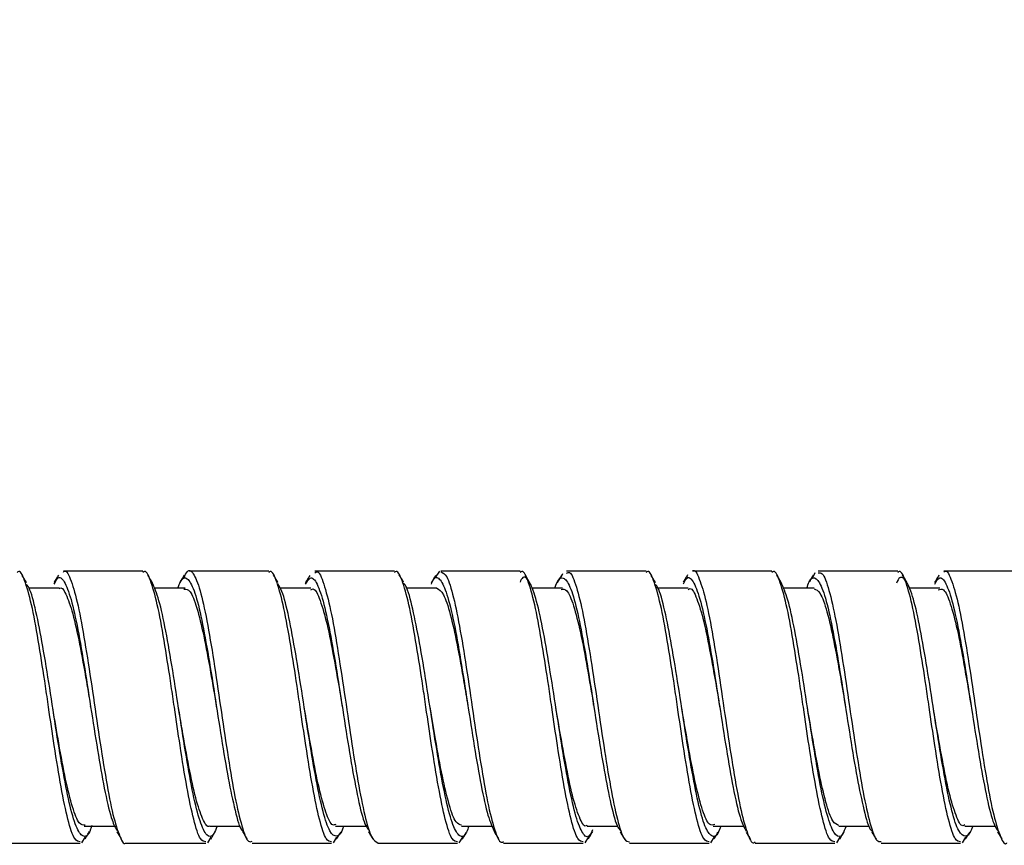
# Model space of a CAD drawing. Header units: inches. Extents: x 0.7 to 40, y 0 to 26.3.
# Tile 12 of 21: x 24.089 to 25.048, y 8.275 to 9.079. Entities that reach past the tile are written whole.
import ezdxf

# ---------------------------------------------------------------- set-up
doc = ezdxf.new("R2010")
doc.units = ezdxf.units.IN
doc.header["$MEASUREMENT"] = 0
doc.linetypes.add('SLD-Solid', pattern=[0])
doc.layers.add('DIMENSIONS', color=140, linetype='SLD-Solid', lineweight=25)
doc.styles.add('SLDTEXTSTYLE0', font='GOTHIC.TTF', dxfattribs={"width": 0.913})
doc.dimstyles.new('SLDDIMSTYLE4', dxfattribs={"dimtxt": 0.25, "dimasz": 0.3, "dimexe": 0, "dimexo": 0.0625, "dimgap": 0.0625, "dimtad": 0, "dimtih": 1, "dimtoh": 1, "dimrnd": 1e-09, "dimzin": 4, "dimdsep": 46, "dimtxsty": 'SLDTEXTSTYLE0', "dimsah": 1, "dimcen": 0.09, "dimadec": 0, "dimazin": 1, "dimtfac": 1, "dimtofl": 0, "dimtmove": 0, "dimatfit": 3, "dimfxl": 0, "dimfrac": 2, "dimtolj": 1, "dimtzin": 12, "dimarcsym": 0})

# ---------------------------------------------------------------- blocks, each defined once
blk = doc.blocks.new('_D_5')
at = {"layer": 'DIMENSIONS'}
for p, q in [((23.17136, 8.82339), (23.17136, 9.89496)), ((29.17136, 8.91116), (29.17136, 9.89496)), ((25.75573, 9.80677), (25.67956, 9.80677)), ((25.67956, 9.80677), (25.67956, 9.40989)), ((26.58698, 9.80677), (26.66315, 9.80677)), ((26.66315, 9.80677), (26.66315, 9.40989)), ((23.17136, 9.76996), (25.55283, 9.76996)), ((29.17136, 9.76996), (26.78988, 9.76996)), ((25.67956, 9.40989), (25.75573, 9.40989)), ((26.66315, 9.40989), (26.58698, 9.40989))]:
    blk.add_line(p, q, dxfattribs=at)
for points in [[(23.17136, 9.76996), (23.47136, 9.69496), (23.47136, 9.84496)], [(29.17136, 9.76996), (28.87136, 9.84496), (28.87136, 9.69496)]]:
    blk.add_solid(points, dxfattribs=at)
at = {"layer": 'DIMENSIONS', "char_height": 0.25, "attachment_point": 1, "style": 'SLDTEXTSTYLE0'}
for s, insert in [('6.00', (25.84809, 10.17688)), ('152.4', (25.75573, 9.72923))]:
    blk.add_mtext(s, dxfattribs=dict(at, insert=insert))

msp = doc.modelspace()

# ---------------------------------------------------------------- linework, layer by layer
for p, q in [((24.2094, 8.54216), (24.13196, 8.54216)), ((24.3319, 8.54216), (24.25443, 8.54216)), ((24.4544, 8.54216), (24.37696, 8.54216)), ((24.49441, 8.53597), (24.49854, 8.54202)), ((24.5769, 8.54216), (24.49943, 8.54216)), ((24.61704, 8.53699), (24.61817, 8.53973)), ((24.6994, 8.54216), (24.62195, 8.54216)), ((24.8219, 8.54216), (24.74445, 8.54216)), ((24.86214, 8.5366), (24.86415, 8.54084)), ((24.9444, 8.54216), (24.86694, 8.54216)), ((25.0669, 8.54216), (24.98946, 8.54216)), ((24.12796, 8.52554), (24.09856, 8.52554)), ((24.25048, 8.52554), (24.22051, 8.52554)), ((24.37296, 8.52554), (24.343, 8.52554)), ((24.49548, 8.52554), (24.46573, 8.52554)), ((24.61796, 8.52554), (24.58788, 8.52554)), ((24.74047, 8.52554), (24.71039, 8.52554)), ((24.86297, 8.52554), (24.83299, 8.52554)), ((24.98547, 8.52554), (24.95554, 8.52554)), ((24.28117, 8.4092), (24.28117, 8.40916)), ((24.48898, 8.40971), (24.48898, 8.40971)), ((24.97915, 8.40867), (24.97915, 8.40859)), ((25.01601, 8.41019), (25.01601, 8.41023)), ((24.1217, 8.40834), (24.1217, 8.40823)), ((24.15211, 8.29379), (24.18219, 8.29379)), ((24.27462, 8.29379), (24.30442, 8.29379)), ((24.3971, 8.29379), (24.42698, 8.29379)), ((24.51962, 8.29379), (24.54962, 8.29379)), ((24.6421, 8.29379), (24.67161, 8.29379)), ((24.76462, 8.29379), (24.7947, 8.29379)), ((24.8871, 8.29379), (24.91689, 8.29379)), ((25.00962, 8.29379), (25.03953, 8.29379)), ((24.07071, 8.27717), (24.14815, 8.27717)), ((24.15322, 8.28352), (24.14969, 8.27758)), ((24.19319, 8.27717), (24.27065, 8.27717)), ((24.27554, 8.28322), (24.27219, 8.27758)), ((24.3157, 8.27717), (24.39315, 8.27717)), ((24.39789, 8.28296), (24.39469, 8.27758)), ((24.43821, 8.27717), (24.51565, 8.27717)), ((24.52052, 8.28318), (24.51719, 8.27758)), ((24.56068, 8.27717), (24.63815, 8.27717)), ((24.64322, 8.28351), (24.63969, 8.27758)), ((24.68321, 8.27717), (24.76065, 8.27717)), ((24.76562, 8.28336), (24.76219, 8.27758)), ((24.80568, 8.27717), (24.88315, 8.27717)), ((24.88794, 8.28304), (24.88469, 8.27758)), ((24.92821, 8.27717), (25.00565, 8.27717)), ((25.01041, 8.283), (25.00719, 8.27758))]:
    msp.add_line(p, q)
at = {"flags": 128}
for points in [[(24.15852, 8.41011), (24.15852, 8.41013), (24.15852, 8.41015)], [(24.24399, 8.40966), (24.24399, 8.40966), (24.24399, 8.40965)], [(24.3665, 8.40955), (24.3665, 8.40955), (24.3665, 8.40954)], [(24.52591, 8.41079), (24.52591, 8.41084), (24.52591, 8.41088)], [(24.64826, 8.41173), (24.64826, 8.41182), (24.64826, 8.41191)], [(24.85647, 8.40976), (24.85647, 8.40976), (24.85647, 8.40977)], [(24.89354, 8.40998), (24.89354, 8.40999), (24.89354, 8.41001)]]:
    msp.add_lwpolyline(points, dxfattribs=at)
for points, knots in [([(24.13196, 8.54122), (24.13228, 8.54152), (24.13483, 8.54392), (24.13946, 8.53367), (24.14629, 8.51048), (24.15274, 8.47419), (24.15961, 8.43091), (24.16604, 8.38499), (24.1729, 8.34211), (24.17937, 8.30653), (24.18616, 8.2845), (24.19066, 8.27499), (24.19303, 8.2775), (24.19319, 8.27766)], [0, 0, 0, 0, 0.015568, 0.124119, 0.232657, 0.341246, 0.449778, 0.558384, 0.666914, 0.775515, 0.884049, 0.992625, 1, 1, 1, 1]), ([(24.24949, 8.53605), (24.2505, 8.5382), (24.2537, 8.54501), (24.2593, 8.54021), (24.26582, 8.52236), (24.27254, 8.49073), (24.27918, 8.44999), (24.28576, 8.40453), (24.29252, 8.35975), (24.29901, 8.32046), (24.30585, 8.29228), (24.31121, 8.27758), (24.31458, 8.27872), (24.3157, 8.27909)], [0, 0, 0, 0, 0.0465964, 0.1469842, 0.2474234, 0.3478155, 0.4482202, 0.5486102, 0.6490058, 0.7494237, 0.8498155, 0.9502624, 1, 1, 1, 1]), ([(24.74445, 8.54207), (24.74447, 8.5421), (24.74671, 8.54464), (24.75113, 8.53563), (24.75788, 8.51451), (24.76438, 8.47947), (24.77121, 8.43692), (24.77765, 8.39103), (24.78452, 8.34746), (24.79096, 8.31065), (24.79781, 8.28659), (24.80255, 8.27573), (24.80523, 8.27802), (24.80568, 8.2784)], [0, 0, 0, 0, 0.001284, 0.109815, 0.218351, 0.326906, 0.435439, 0.544028, 0.652555, 0.761157, 0.869683, 0.978277, 1, 1, 1, 1]), ([(24.98946, 8.54114), (24.98982, 8.54146), (24.9924, 8.54384), (24.99706, 8.53344), (25.00389, 8.51003), (25.01034, 8.47361), (25.0172, 8.43025), (25.02364, 8.38434), (25.03049, 8.34154), (25.03697, 8.30609), (25.04375, 8.28429), (25.04823, 8.27492), (25.05057, 8.27743), (25.05069, 8.27756)], [0, 0, 0, 0, 0.017119, 0.125674, 0.234211, 0.342802, 0.451333, 0.559938, 0.668468, 0.777067, 0.8856, 0.994173, 1, 1, 1, 1]), ([(24.14815, 8.27852), (24.14643, 8.27886), (24.14246, 8.27965), (24.13639, 8.29875), (24.12972, 8.3304), (24.12343, 8.36944), (24.11832, 8.40395), (24.11354, 8.4372), (24.10807, 8.47165), (24.10182, 8.50776), (24.09496, 8.53224), (24.09017, 8.54343), (24.08742, 8.54122), (24.0869, 8.5408)], [0, 0, 0, 0, 0.083642, 0.19216, 0.300639, 0.409116, 0.500041, 0.549591, 0.649601, 0.758154, 0.866625, 0.975167, 1, 1, 1, 1]), ([(24.09615, 8.53076), (24.09544, 8.53193), (24.09403, 8.53428), (24.09262, 8.53664), (24.09192, 8.53781)], [0, 0, 0, 0, 0.4997, 1, 1, 1, 1]), ([(24.12716, 8.53824), (24.12646, 8.53706), (24.12505, 8.53471), (24.12364, 8.53237), (24.12294, 8.53119)], [0, 0, 0, 0, 0.500287, 1, 1, 1, 1]), ([(24.12305, 8.52956), (24.12404, 8.53158), (24.12723, 8.53802), (24.13282, 8.53347), (24.13935, 8.51654), (24.14607, 8.4865), (24.15272, 8.4478), (24.15931, 8.40466), (24.16608, 8.36202), (24.17258, 8.3253), (24.17883, 8.29908), (24.18263, 8.29228), (24.18425, 8.28939)], [0, 0, 0, 0, 0.0496317, 0.1583174, 0.267065, 0.375756, 0.4844617, 0.5931499, 0.7018451, 0.8105681, 0.9192583, 1, 1, 1, 1]), ([(24.27065, 8.27852), (24.26893, 8.27886), (24.26496, 8.27965), (24.25889, 8.29875), (24.25222, 8.3304), (24.24593, 8.36944), (24.24082, 8.40395), (24.23604, 8.4372), (24.23057, 8.47165), (24.22432, 8.50776), (24.21746, 8.53224), (24.21267, 8.54343), (24.20992, 8.54122), (24.2094, 8.5408)], [0, 0, 0, 0, 0.083642, 0.19216, 0.300639, 0.409116, 0.500041, 0.549591, 0.649601, 0.758154, 0.866625, 0.975167, 1, 1, 1, 1]), ([(24.21858, 8.53087), (24.21788, 8.53204), (24.21648, 8.53437), (24.21508, 8.53671), (24.21438, 8.53788)], [0, 0, 0, 0, 0.499755, 1, 1, 1, 1]), ([(24.24338, 8.52554), (24.2442, 8.52785), (24.24722, 8.53633), (24.25264, 8.5365), (24.25909, 8.52529), (24.26596, 8.49989), (24.27241, 8.46428), (24.27926, 8.42231), (24.28575, 8.37896), (24.29254, 8.33881), (24.29911, 8.30824), (24.30381, 8.2912), (24.30629, 8.28933), (24.30655, 8.28914)], [0, 0, 0, 0, 0.039418, 0.144786, 0.25021, 0.355571, 0.461012, 0.566371, 0.671805, 0.777169, 0.882574, 0.987941, 1, 1, 1, 1]), ([(24.24953, 8.53801), (24.24882, 8.53684), (24.24742, 8.5345), (24.24602, 8.53216), (24.24532, 8.53099)], [0, 0, 0, 0, 0.5002555, 1, 1, 1, 1]), ([(24.39315, 8.27852), (24.39143, 8.27886), (24.38746, 8.27965), (24.38139, 8.29875), (24.37472, 8.3304), (24.36843, 8.36944), (24.36332, 8.40395), (24.35854, 8.4372), (24.35307, 8.47165), (24.34682, 8.50776), (24.33996, 8.53224), (24.33517, 8.54343), (24.33242, 8.54122), (24.3319, 8.5408)], [0, 0, 0, 0, 0.083642, 0.19216, 0.300639, 0.409116, 0.500041, 0.549591, 0.649601, 0.758154, 0.866625, 0.975167, 1, 1, 1, 1]), ([(24.34089, 8.53119), (24.34019, 8.53236), (24.33878, 8.53471), (24.33738, 8.53706), (24.33667, 8.53824)], [0, 0, 0, 0, 0.499717, 1, 1, 1, 1]), ([(24.37189, 8.53778), (24.37119, 8.5366), (24.36979, 8.53426), (24.36838, 8.53192), (24.36768, 8.53075)], [0, 0, 0, 0, 0.500271, 1, 1, 1, 1]), ([(24.36777, 8.52931), (24.36929, 8.53188), (24.37302, 8.53815), (24.37901, 8.53135), (24.38568, 8.51167), (24.39225, 8.47969), (24.39904, 8.43979), (24.40553, 8.39637), (24.41239, 8.35435), (24.41883, 8.31938), (24.42459, 8.29663), (24.42789, 8.29186), (24.42902, 8.29024)], [0, 0, 0, 0, 0.075004, 0.183638, 0.292276, 0.400904, 0.509541, 0.618215, 0.726847, 0.835551, 0.944178, 1, 1, 1, 1]), ([(24.37696, 8.54058), (24.37761, 8.54103), (24.38051, 8.54307), (24.38542, 8.53114), (24.39229, 8.50578), (24.39872, 8.46817), (24.40558, 8.42417), (24.41205, 8.3784), (24.41884, 8.3362), (24.42539, 8.30277), (24.4319, 8.28095), (24.43616, 8.27876), (24.43821, 8.27772)], [0, 0, 0, 0, 0.031497, 0.14007, 0.248588, 0.357179, 0.465695, 0.574284, 0.682803, 0.791368, 0.899891, 1, 1, 1, 1]), ([(24.51565, 8.27852), (24.51393, 8.27886), (24.50996, 8.27965), (24.50389, 8.29875), (24.49722, 8.3304), (24.49093, 8.36944), (24.48582, 8.40395), (24.48104, 8.4372), (24.47557, 8.47165), (24.46932, 8.50776), (24.46246, 8.53224), (24.45767, 8.54343), (24.45492, 8.54122), (24.4544, 8.5408)], [0, 0, 0, 0, 0.083642, 0.19216, 0.300639, 0.409116, 0.500041, 0.549591, 0.649601, 0.758154, 0.866625, 0.975167, 1, 1, 1, 1]), ([(24.46331, 8.53132), (24.46261, 8.53249), (24.4612, 8.53485), (24.45979, 8.5372), (24.45909, 8.53838)], [0, 0, 0, 0, 0.499698, 1, 1, 1, 1]), ([(24.49443, 8.53784), (24.49372, 8.53666), (24.49231, 8.5343), (24.4909, 8.53195), (24.4902, 8.53078)], [0, 0, 0, 0, 0.500307, 1, 1, 1, 1]), ([(24.49031, 8.52957), (24.49091, 8.531), (24.4937, 8.53764), (24.49892, 8.53523), (24.50537, 8.52147), (24.51221, 8.49378), (24.51872, 8.45662), (24.52548, 8.41402), (24.53208, 8.37084), (24.53872, 8.33245), (24.54531, 8.30242), (24.54957, 8.29311), (24.55164, 8.28859)], [0, 0, 0, 0, 0.029807, 0.138284, 0.246845, 0.355322, 0.463871, 0.572353, 0.680868, 0.789351, 0.897838, 1, 1, 1, 1]), ([(24.49943, 8.54127), (24.50136, 8.54051), (24.50551, 8.53888), (24.51185, 8.51809), (24.51845, 8.48532), (24.5252, 8.44347), (24.53169, 8.39778), (24.53853, 8.35354), (24.54497, 8.31545), (24.55184, 8.28927), (24.55687, 8.27662), (24.5599, 8.27844), (24.56068, 8.27891)], [0, 0, 0, 0, 0.0939756, 0.2025099, 0.3110258, 0.4195472, 0.52809, 0.6366076, 0.7451831, 0.8536951, 0.9622825, 1, 1, 1, 1]), ([(24.64731, 8.29019), (24.64635, 8.28814), (24.6432, 8.28142), (24.63764, 8.28529), (24.63114, 8.30141), (24.62437, 8.33083), (24.61777, 8.36913), (24.61113, 8.41216), (24.6044, 8.4549), (24.59788, 8.49236), (24.59105, 8.52058), (24.5846, 8.53476), (24.57961, 8.53799), (24.57705, 8.5323), (24.57667, 8.53147)], [0, 0, 0, 0, 0.0413748, 0.1356183, 0.2299253, 0.3241732, 0.4184507, 0.5127004, 0.6069525, 0.7012138, 0.7954648, 0.8897634, 0.9840085, 1, 1, 1, 1]), ([(24.63815, 8.27852), (24.63643, 8.27886), (24.63246, 8.27965), (24.62639, 8.29875), (24.61972, 8.3304), (24.61343, 8.36944), (24.60832, 8.40395), (24.60354, 8.4372), (24.59807, 8.47165), (24.59182, 8.50776), (24.58496, 8.53224), (24.58017, 8.54343), (24.57742, 8.54122), (24.5769, 8.5408)], [0, 0, 0, 0, 0.083642, 0.19216, 0.300639, 0.409116, 0.500041, 0.549591, 0.649601, 0.758154, 0.866625, 0.975167, 1, 1, 1, 1]), ([(24.58609, 8.53086), (24.58538, 8.53203), (24.58397, 8.53439), (24.58256, 8.53674), (24.58186, 8.53792)], [0, 0, 0, 0, 0.499692, 1, 1, 1, 1]), ([(24.61066, 8.52554), (24.61109, 8.52689), (24.61374, 8.53512), (24.61865, 8.53698), (24.6252, 8.52909), (24.63201, 8.50629), (24.63848, 8.47261), (24.64534, 8.43162), (24.65179, 8.38812), (24.65866, 8.34691), (24.66512, 8.31382), (24.67051, 8.29377), (24.67351, 8.29053), (24.67431, 8.28966)], [0, 0, 0, 0, 0.020429, 0.125005, 0.229579, 0.334157, 0.438778, 0.543349, 0.647995, 0.752563, 0.85721, 0.96178, 1, 1, 1, 1]), ([(24.61708, 8.53811), (24.61638, 8.53693), (24.61497, 8.53457), (24.61356, 8.53222), (24.61285, 8.53104)], [0, 0, 0, 0, 0.500312, 1, 1, 1, 1]), ([(24.62195, 8.54027), (24.62294, 8.5407), (24.62618, 8.54213), (24.6314, 8.52826), (24.63826, 8.50084), (24.64473, 8.46201), (24.65152, 8.41741), (24.65807, 8.37187), (24.66476, 8.33059), (24.67142, 8.29888), (24.6775, 8.27969), (24.68148, 8.27886), (24.68321, 8.2785)], [0, 0, 0, 0, 0.047507, 0.156087, 0.264592, 0.37317, 0.481678, 0.590234, 0.698747, 0.807261, 0.915768, 1, 1, 1, 1]), ([(24.76065, 8.27852), (24.75893, 8.27886), (24.75496, 8.27965), (24.74889, 8.29875), (24.74222, 8.3304), (24.73593, 8.36944), (24.73082, 8.40395), (24.72604, 8.4372), (24.72057, 8.47165), (24.71432, 8.50776), (24.70746, 8.53224), (24.70267, 8.54343), (24.69992, 8.54122), (24.6994, 8.5408)], [0, 0, 0, 0, 0.083642, 0.19216, 0.300639, 0.409116, 0.500041, 0.549591, 0.649601, 0.758154, 0.866625, 0.975167, 1, 1, 1, 1]), ([(24.70865, 8.53076), (24.70794, 8.53193), (24.70654, 8.53427), (24.70514, 8.53661), (24.70443, 8.53779)], [0, 0, 0, 0, 0.499729, 1, 1, 1, 1]), ([(24.73978, 8.53843), (24.73907, 8.53725), (24.73767, 8.5349), (24.73626, 8.53255), (24.73555, 8.53137)], [0, 0, 0, 0, 0.5003, 1, 1, 1, 1]), ([(24.73566, 8.52979), (24.73657, 8.53165), (24.73966, 8.538), (24.74516, 8.53368), (24.75168, 8.51712), (24.75842, 8.48733), (24.76505, 8.44879), (24.77166, 8.4057), (24.77841, 8.36299), (24.78492, 8.32606), (24.79126, 8.29927), (24.79516, 8.29215), (24.79687, 8.28902)], [0, 0, 0, 0, 0.045093, 0.153758, 0.262489, 0.371158, 0.47985, 0.588519, 0.697193, 0.805888, 0.914559, 1, 1, 1, 1]), ([(24.88315, 8.27852), (24.88143, 8.27886), (24.87746, 8.27965), (24.87139, 8.29875), (24.86472, 8.3304), (24.85843, 8.36944), (24.85332, 8.40395), (24.84854, 8.4372), (24.84307, 8.47165), (24.83682, 8.50776), (24.82996, 8.53224), (24.82517, 8.54343), (24.82242, 8.54122), (24.8219, 8.5408)], [0, 0, 0, 0, 0.083642, 0.19216, 0.300639, 0.409116, 0.500041, 0.549591, 0.649601, 0.758154, 0.866625, 0.975167, 1, 1, 1, 1]), ([(24.83095, 8.5311), (24.83025, 8.53227), (24.82884, 8.53461), (24.82744, 8.53696), (24.82673, 8.53813)], [0, 0, 0, 0, 0.499729, 1, 1, 1, 1]), ([(24.85586, 8.52554), (24.85664, 8.52775), (24.85961, 8.53621), (24.86497, 8.53659), (24.87143, 8.52575), (24.8783, 8.50063), (24.88475, 8.46522), (24.89161, 8.42335), (24.89809, 8.37997), (24.90489, 8.3397), (24.91145, 8.30879), (24.91628, 8.29137), (24.91887, 8.28938), (24.91924, 8.2891)], [0, 0, 0, 0, 0.037083, 0.142109, 0.247186, 0.352205, 0.457302, 0.562319, 0.667413, 0.772433, 0.877501, 0.982525, 1, 1, 1, 1]), ([(24.86218, 8.53827), (24.86148, 8.5371), (24.86007, 8.53475), (24.85866, 8.5324), (24.85796, 8.53123)], [0, 0, 0, 0, 0.500288, 1, 1, 1, 1]), ([(24.86694, 8.54029), (24.86826, 8.54051), (24.87183, 8.54111), (24.87741, 8.52505), (24.88421, 8.49569), (24.89075, 8.45572), (24.89744, 8.41064), (24.9041, 8.36544), (24.91067, 8.32518), (24.91744, 8.29527), (24.92313, 8.27854), (24.92679, 8.27884), (24.92821, 8.27896)], [0, 0, 0, 0, 0.063554, 0.172129, 0.280632, 0.389186, 0.497694, 0.606207, 0.71471, 0.823221, 0.931763, 1, 1, 1, 1]), ([(25.01725, 8.29379), (25.0172, 8.29359), (25.0149, 8.28585), (25.01051, 8.28262), (25.00378, 8.28695), (24.99714, 8.30692), (24.99054, 8.33836), (24.98377, 8.37811), (24.97728, 8.42151), (24.97043, 8.46353), (24.96398, 8.49928), (24.9571, 8.52502), (24.95066, 8.53607), (24.94585, 8.53725), (24.94343, 8.53096), (24.94321, 8.53039)], [0, 0, 0, 0, 0.002272, 0.092195, 0.18207, 0.271959, 0.361832, 0.451711, 0.541613, 0.631488, 0.721418, 0.811288, 0.901227, 0.991097, 1, 1, 1, 1]), ([(25.00565, 8.27852), (25.00393, 8.27886), (24.99996, 8.27965), (24.99389, 8.29875), (24.98722, 8.3304), (24.98093, 8.36944), (24.97582, 8.40395), (24.97104, 8.4372), (24.96557, 8.47165), (24.95932, 8.50776), (24.95246, 8.53224), (24.94767, 8.54343), (24.94492, 8.54122), (24.9444, 8.5408)], [0, 0, 0, 0, 0.083642, 0.19216, 0.300639, 0.409116, 0.500041, 0.549591, 0.649601, 0.758154, 0.866625, 0.975167, 1, 1, 1, 1]), ([(24.95331, 8.53132), (24.95261, 8.5325), (24.9512, 8.53485), (24.94979, 8.5372), (24.94909, 8.53838)], [0, 0, 0, 0, 0.499705, 1, 1, 1, 1]), ([(24.98456, 8.53807), (24.98386, 8.5369), (24.98246, 8.53455), (24.98105, 8.53221), (24.98035, 8.53104)], [0, 0, 0, 0, 0.500259, 1, 1, 1, 1]), ([(24.98045, 8.52949), (24.98186, 8.53192), (24.98546, 8.53813), (24.99136, 8.53163), (24.99802, 8.51231), (25.0046, 8.48056), (25.01138, 8.4408), (25.01787, 8.3974), (25.02472, 8.35533), (25.03117, 8.32), (25.03732, 8.29594), (25.04099, 8.29064), (25.04249, 8.28849)], [0, 0, 0, 0, 0.068602, 0.17583, 0.28307, 0.390294, 0.497526, 0.604787, 0.712014, 0.819308, 0.926529, 1, 1, 1, 1]), ([(24.15976, 8.2946), (24.15934, 8.29324), (24.15669, 8.28477), (24.15183, 8.28229), (24.14525, 8.28934), (24.13847, 8.3114), (24.13198, 8.34453), (24.12513, 8.38522), (24.11868, 8.42871), (24.11181, 8.47019), (24.10536, 8.50384), (24.09992, 8.52454), (24.09688, 8.52818), (24.09605, 8.52919)], [0, 0, 0, 0, 0.019839, 0.124306, 0.228756, 0.333214, 0.4377, 0.542153, 0.646671, 0.751119, 0.855647, 0.960095, 1, 1, 1, 1]), ([(24.1279, 8.52495), (24.12812, 8.52515), (24.13056, 8.52739), (24.13513, 8.5189), (24.14196, 8.49927), (24.14844, 8.46784), (24.15416, 8.43645), (24.15744, 8.41667), (24.15852, 8.41011)], [0, 0, 0, 0, 0.021045, 0.238757, 0.456491, 0.674324, 0.892043, 1, 1, 1, 1]), ([(24.28163, 8.29379), (24.28055, 8.29094), (24.27727, 8.2824), (24.27155, 8.28347), (24.26511, 8.2967), (24.25824, 8.32364), (24.25176, 8.36037), (24.24497, 8.40278), (24.2384, 8.44608), (24.23172, 8.48487), (24.22507, 8.51591), (24.22069, 8.52594), (24.21851, 8.53092)], [0, 0, 0, 0, 0.052529, 0.157909, 0.263367, 0.368745, 0.4742, 0.579581, 0.685011, 0.790396, 0.89578, 1, 1, 1, 1]), ([(24.24939, 8.52464), (24.25137, 8.52456), (24.25559, 8.52438), (24.26189, 8.50778), (24.26862, 8.48037), (24.27504, 8.44574), (24.27923, 8.42067), (24.28121, 8.40884)], [0, 0, 0, 0, 0.18381, 0.39354, 0.603144, 0.812775, 1, 1, 1, 1]), ([(24.40479, 8.29379), (24.40478, 8.29372), (24.40252, 8.28604), (24.39818, 8.2827), (24.39143, 8.28664), (24.3848, 8.30631), (24.37819, 8.3375), (24.37144, 8.37711), (24.36493, 8.42045), (24.35809, 8.46267), (24.35164, 8.49822), (24.34565, 8.52219), (24.34213, 8.5276), (24.34079, 8.52966)], [0, 0, 0, 0, 0.000825, 0.104785, 0.208687, 0.312611, 0.416512, 0.520417, 0.624342, 0.728245, 0.832206, 0.936102, 1, 1, 1, 1]), ([(24.37291, 8.52398), (24.37372, 8.52442), (24.37679, 8.52604), (24.38187, 8.51487), (24.38876, 8.49178), (24.39522, 8.45831), (24.40037, 8.42908), (24.40311, 8.41274), (24.40366, 8.40951)], [0, 0, 0, 0, 0.07842, 0.295512, 0.512435, 0.729554, 0.946478, 1, 1, 1, 1]), ([(24.52675, 8.29379), (24.52604, 8.29172), (24.52313, 8.28329), (24.51784, 8.28263), (24.51137, 8.29295), (24.50451, 8.31766), (24.49806, 8.35277), (24.4912, 8.3945), (24.48473, 8.43792), (24.47791, 8.47836), (24.47137, 8.5097), (24.4664, 8.52761), (24.46371, 8.5298), (24.46323, 8.53019)], [0, 0, 0, 0, 0.033919, 0.138712, 0.243548, 0.348335, 0.453196, 0.557979, 0.662841, 0.767627, 0.872469, 0.977259, 1, 1, 1, 1]), ([(24.49548, 8.52543), (24.49765, 8.5242), (24.50204, 8.52171), (24.50875, 8.50148), (24.51529, 8.47146), (24.52117, 8.43931), (24.52463, 8.41838), (24.52591, 8.41068)], [0, 0, 0, 0, 0.215412, 0.434475, 0.653568, 0.872626, 1, 1, 1, 1]), ([(24.61658, 8.52427), (24.61844, 8.52454), (24.62256, 8.52515), (24.62869, 8.50995), (24.63549, 8.48361), (24.64192, 8.44914), (24.64623, 8.42364), (24.6483, 8.41134)], [0, 0, 0, 0, 0.172856, 0.383371, 0.593719, 0.804169, 1, 1, 1, 1]), ([(24.77197, 8.29379), (24.77159, 8.29261), (24.769, 8.28443), (24.76417, 8.28234), (24.7576, 8.2897), (24.75081, 8.31208), (24.74433, 8.34542), (24.73747, 8.38625), (24.73102, 8.42974), (24.72415, 8.47112), (24.71769, 8.50451), (24.71232, 8.52485), (24.70934, 8.52831), (24.70855, 8.52922)], [0, 0, 0, 0, 0.0177122, 0.1226748, 0.2276272, 0.3325888, 0.4375849, 0.5425407, 0.6475662, 0.752517, 0.8575488, 0.962501, 1, 1, 1, 1]), ([(24.74042, 8.52425), (24.741, 8.52465), (24.74383, 8.52658), (24.7487, 8.51652), (24.75558, 8.49471), (24.76204, 8.46198), (24.76748, 8.43154), (24.77048, 8.41353), (24.77129, 8.40868)], [0, 0, 0, 0, 0.055849, 0.272024, 0.488084, 0.704322, 0.920372, 1, 1, 1, 1]), ([(24.89413, 8.29379), (24.89299, 8.29085), (24.88967, 8.28231), (24.88389, 8.28361), (24.87744, 8.2972), (24.87059, 8.32442), (24.8641, 8.36133), (24.85731, 8.40383), (24.85074, 8.44707), (24.84407, 8.48571), (24.83741, 8.51648), (24.83304, 8.52628), (24.83086, 8.53115)], [0, 0, 0, 0, 0.05491, 0.160044, 0.265258, 0.37039, 0.475597, 0.580733, 0.685912, 0.791052, 0.896192, 1, 1, 1, 1]), ([(24.86296, 8.52485), (24.86493, 8.52411), (24.86913, 8.52252), (24.87555, 8.50394), (24.88214, 8.47492), (24.88826, 8.4417), (24.892, 8.4191), (24.89355, 8.40976)], [0, 0, 0, 0, 0.192541, 0.410477, 0.628378, 0.846297, 1, 1, 1, 1]), ([(24.98382, 8.52391), (24.98554, 8.52448), (24.98953, 8.52582), (24.99549, 8.51202), (25.00234, 8.48676), (25.00886, 8.45223), (25.01351, 8.42497), (25.01584, 8.41127), (25.01596, 8.41057)], [0, 0, 0, 0, 0.157838, 0.365685, 0.573346, 0.781162, 0.988836, 1, 1, 1, 1]), ([(24.15328, 8.29478), (24.15134, 8.29477), (24.14713, 8.29473), (24.14088, 8.31095), (24.13413, 8.33807), (24.12777, 8.37231), (24.12362, 8.39713), (24.12167, 8.40871)], [0, 0, 0, 0, 0.182075, 0.393229, 0.604242, 0.815305, 1, 1, 1, 1]), ([(24.27468, 8.29421), (24.27453, 8.29407), (24.27215, 8.29181), (24.26762, 8.30007), (24.26082, 8.31932), (24.25432, 8.35053), (24.24852, 8.3823), (24.24516, 8.40262), (24.24399, 8.4097)], [0, 0, 0, 0, 0.014878, 0.232057, 0.449257, 0.666538, 0.883723, 1, 1, 1, 1]), ([(24.39716, 8.29544), (24.39619, 8.29504), (24.39295, 8.2937), (24.38772, 8.30576), (24.38083, 8.32975), (24.37436, 8.36373), (24.36943, 8.39204), (24.36688, 8.40716), (24.36653, 8.40922)], [0, 0, 0, 0, 0.094224, 0.31218, 0.529946, 0.747902, 0.965675, 1, 1, 1, 1]), ([(24.51964, 8.29488), (24.51786, 8.29526), (24.51383, 8.29612), (24.50767, 8.31327), (24.50101, 8.34136), (24.49472, 8.37538), (24.49074, 8.39932), (24.48896, 8.41001)], [0, 0, 0, 0, 0.172702, 0.39007, 0.607348, 0.82463, 1, 1, 1, 1]), ([(24.64215, 8.29472), (24.64178, 8.29442), (24.63917, 8.2923), (24.63448, 8.30144), (24.62762, 8.32206), (24.62115, 8.35409), (24.61557, 8.38499), (24.61243, 8.40389), (24.61149, 8.40959)], [0, 0, 0, 0, 0.036124, 0.253602, 0.471033, 0.688605, 0.906021, 1, 1, 1, 1]), ([(24.76624, 8.29539), (24.7645, 8.29484), (24.76051, 8.29357), (24.75453, 8.30751), (24.74768, 8.33288), (24.74115, 8.36747), (24.73651, 8.39479), (24.73416, 8.40851), (24.73404, 8.40925)], [0, 0, 0, 0, 0.158921, 0.366371, 0.573637, 0.781052, 0.98833, 1, 1, 1, 1]), ([(24.88711, 8.29443), (24.88513, 8.29522), (24.88091, 8.29689), (24.87447, 8.31562), (24.86788, 8.34474), (24.86175, 8.37802), (24.85801, 8.40062), (24.85646, 8.40997)], [0, 0, 0, 0, 0.194008, 0.411516, 0.628995, 0.846494, 1, 1, 1, 1]), ([(25.00967, 8.29512), (25.00906, 8.29471), (25.00621, 8.2928), (25.00132, 8.30296), (24.99443, 8.3249), (24.98798, 8.35771), (24.98268, 8.38734), (24.97982, 8.40448), (24.97916, 8.40848)], [0, 0, 0, 0, 0.059042, 0.277741, 0.496319, 0.715078, 0.933646, 1, 1, 1, 1]), ([(24.15319, 8.28156), (24.15389, 8.28273), (24.1553, 8.28508), (24.1567, 8.28742), (24.15741, 8.28859)], [0, 0, 0, 0, 0.5002768, 1, 1, 1, 1]), ([(24.18414, 8.28822), (24.18484, 8.28705), (24.18625, 8.28471), (24.18765, 8.28236), (24.18835, 8.28119)], [0, 0, 0, 0, 0.499729, 1, 1, 1, 1]), ([(24.27551, 8.28124), (24.27621, 8.28241), (24.27761, 8.28476), (24.27902, 8.2871), (24.27972, 8.28827)], [0, 0, 0, 0, 0.5002637, 1, 1, 1, 1]), ([(24.30648, 8.28849), (24.30719, 8.28732), (24.30859, 8.28498), (24.30999, 8.28264), (24.31069, 8.28147)], [0, 0, 0, 0, 0.499749, 1, 1, 1, 1]), ([(24.39785, 8.28098), (24.39856, 8.28216), (24.39997, 8.28451), (24.40137, 8.28686), (24.40208, 8.28803)], [0, 0, 0, 0, 0.5002938, 1, 1, 1, 1]), ([(24.42892, 8.2886), (24.42962, 8.28743), (24.43103, 8.28508), (24.43244, 8.28273), (24.43314, 8.28156)], [0, 0, 0, 0, 0.499711, 1, 1, 1, 1]), ([(24.52048, 8.28119), (24.52119, 8.28237), (24.52256, 8.28467), (24.52394, 8.28696), (24.52461, 8.28808)], [0, 0, 0, 0, 0.513092, 1, 1, 1, 1]), ([(24.55151, 8.28844), (24.55222, 8.28726), (24.55363, 8.28491), (24.55504, 8.28255), (24.55574, 8.28137)], [0, 0, 0, 0, 0.49969, 1, 1, 1, 1]), ([(24.64318, 8.28154), (24.64389, 8.28272), (24.64529, 8.28507), (24.6467, 8.28742), (24.64741, 8.28859)], [0, 0, 0, 0, 0.500298, 1, 1, 1, 1]), ([(24.67421, 8.28811), (24.67491, 8.28693), (24.67632, 8.28458), (24.67773, 8.28223), (24.67844, 8.28105)], [0, 0, 0, 0, 0.499693, 1, 1, 1, 1]), ([(24.7656, 8.28139), (24.7663, 8.28256), (24.7677, 8.2849), (24.7691, 8.28724), (24.7698, 8.2884)], [0, 0, 0, 0, 0.500244, 1, 1, 1, 1]), ([(24.79675, 8.28803), (24.79746, 8.28686), (24.79887, 8.28451), (24.80028, 8.28215), (24.80098, 8.28098)], [0, 0, 0, 0, 0.499706, 1, 1, 1, 1]), ([(24.8879, 8.28106), (24.88861, 8.28224), (24.89001, 8.28459), (24.89142, 8.28694), (24.89213, 8.28811)], [0, 0, 0, 0, 0.500288, 1, 1, 1, 1]), ([(24.91916, 8.28818), (24.91987, 8.28701), (24.92127, 8.28467), (24.92268, 8.28232), (24.92338, 8.28114)], [0, 0, 0, 0, 0.4997177, 1, 1, 1, 1]), ([(25.01037, 8.28101), (25.01108, 8.28219), (25.01249, 8.28455), (25.0139, 8.2869), (25.0146, 8.28807)], [0, 0, 0, 0, 0.500305, 1, 1, 1, 1]), ([(25.04152, 8.28842), (25.04222, 8.28725), (25.04363, 8.28491), (25.04503, 8.28258), (25.04573, 8.28141)], [0, 0, 0, 0, 0.499758, 1, 1, 1, 1])]:
    msp.add_open_spline(points, degree=3, knots=knots)

# ---------------------------------------------------------------- dimensions: what is measured, and where the dimension line sits
at = {"layer": 'DIMENSIONS'}
dim = msp.add_linear_dim(base=(29.17136, 9.76996), p1=(23.17136, 8.77339), p2=(29.17136, 8.86116), dimstyle='SLDDIMSTYLE4', dxfattribs=at)
dim.commit()
dim.dimension.update_dxf_attribs({"geometry": '_D_5', "text_midpoint": (26.17136, 9.76996), "dimtype": 160})

doc.saveas('drawing.dxf')
